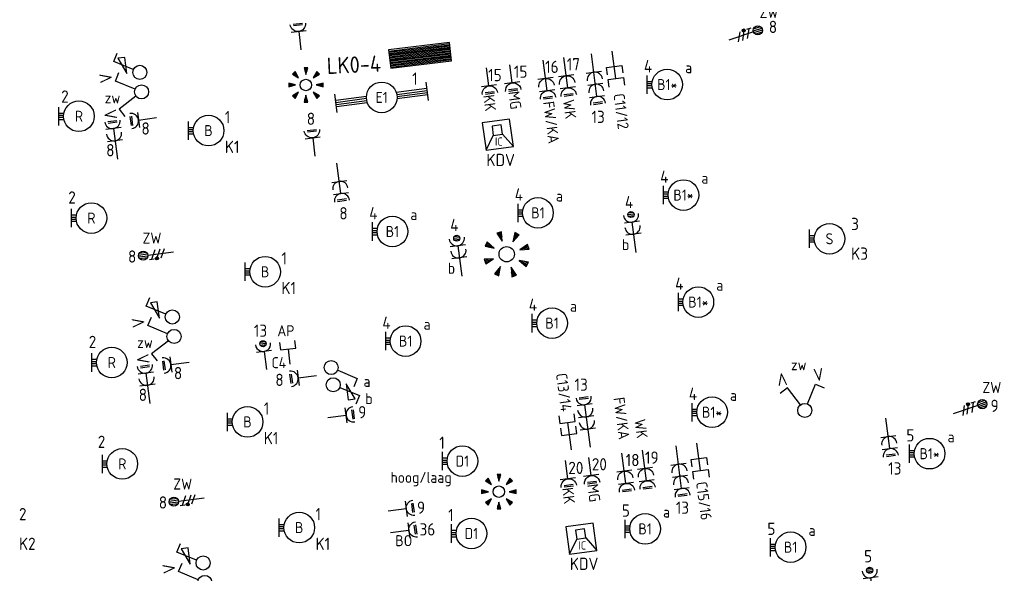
# Model space of a CAD drawing. Header units: millimetres. Extents: x -31842 to 195000, y -27609 to 95000.
# Tile 19 of 21: x 79619 to 95680, y 32996 to 42027. Entities that reach past the tile are written whole.
import ezdxf
from ezdxf.enums import TextEntityAlignment as Align

# ---------------------------------------------------------------- set-up
doc = ezdxf.new("R2010")
doc.units = ezdxf.units.MM
doc.header["$LTSCALE"] = 100
doc.header["$PDMODE"] = 1
for name, color, linetype in [('EB62203-_ATTRIB', 2, 'Continuous'), ('EB62204-_ATTRIB', 2, 'Continuous'), ('EB63101-_ATTRIB', 2, 'Continuous'), ('EB63102-_ATTRIB', 2, 'Continuous'), ('EB63103-_ATTRIB', 2, 'Continuous'), ('EB63105-_ATTRIB', 2, 'Continuous'), ('EB63106-_ATTRIB', 2, 'Continuous'), ('EB6422--_ATTRIB', 2, 'Continuous'), ('EB6441--_ATTRIB', 2, 'Continuous'), ('EB6531--_ATTRIB', 2, 'Continuous'), ('EL62203-_KRACHT-WCD230', 3, 'Continuous'), ('EL62204-_KRACHT-ASP230', 3, 'Continuous'), ('EL63101-_LICHT-ARM', 3, 'Continuous'), ('EL63102-_LICHT-SCH', 3, 'Continuous'), ('EL63103-_LICHT-WCD230V', 3, 'Continuous'), ('EL63105-_LICHT-KAST', 3, 'Continuous'), ('EL63106-_LICHT-WCDPLAF', 3, 'Continuous'), ('EL6422--_INTERCOM', 3, 'Continuous'), ('EL6441--_DATACOM', 3, 'Continuous'), ('EL6531--_ZONWERING', 3, 'Continuous')]:
    doc.layers.add(name, color=color, linetype=linetype)
doc.styles.add('ISO', font='iso.shx', dxfattribs={"height": 220})
doc.styles.add('NORATT', font='iso.shx')
doc.styles.add('NORDIM', font='isocp.shx')

# ---------------------------------------------------------------- blocks, each defined once
blk = doc.blocks.new('ES3W1L')
for p, q in [((1.25, 0), (-1.25, 0)), ((-0.75, 1.25), (0.75, 1.25)), ((-0.75, 1), (0.75, 1)), ((0, 0), (0, -3))]:
    blk.add_line(p, q)
blk.add_arc((0, 1.25), 1.25, 180, 0)
at = {"style": 'NORATT'}
for tag, flags, p in [('VERMOGEN', 9, (-2.5, 3)), ('GROEP', 8, (0, 3)), ('SCHAK', 8, (2.5, 3)), ('GELIJK', 9, (5, 3)), ('TAL', 8, (2.5, 3)), ('KAST', 9, (7, 3))]:
    blk.add_attdef(tag, text='', height=1.8, rotation=90, dxfattribs=dict(at, flags=flags)).set_placement(p, align=Align.MIDDLE_CENTER)
at = {"style": 'NORATT', "flags": 8}
blk.add_attdef('DOEL', text='', height=1.8, rotation=90, dxfattribs=at).set_placement((-2.5, 3), align=Align.MIDDLE_LEFT)
at = {"style": 'NORATT', "flags": 9}
blk.add_attdef('M_CODE', text='', height=1.8, dxfattribs=at).set_placement((0, 0), align=Align.MIDDLE_CENTER)
blk = doc.blocks.new('ES3G10')
for p, q in [((-3.25, -1.5), (-3.25, 1.5)), ((-3.25, 0.52), (-2.44, 0.52)), ((-3.25, 0.17), (-2.49, 0.17)), ((-3.25, -0.17), (-2.49, -0.17)), ((-3.25, -0.52), (-2.44, -0.52))]:
    blk.add_line(p, q)
blk.add_circle((0, 0), 2.5)
at = {"style": 'NORATT', "flags": 9}
blk.add_attdef('GELIJK', text='', height=1.8, dxfattribs=at).set_placement((3.5, 5), align=Align.MIDDLE_CENTER)
at = {"color": 6, "style": 'NORATT'}
for tag, flags, p in [('SCHAK', 8, (3.5, 2.75)), ('A_CODE', 8, (0, 0)), ('GROEP', 8, (-3.5, -2.75)), ('KAST', 9, (3.5, -2.75))]:
    blk.add_attdef(tag, text='', height=1.8, dxfattribs=dict(at, flags=flags)).set_placement(p, align=Align.MIDDLE)
blk = doc.blocks.new('EJ3T30')
at = {"color": 0}
for p, q in [((-7.5, -1.5), (-7.5, 1.5)), ((-7.5, 0.52), (-2.44, 0.52)), ((-7.5, 0.17), (-2.49, 0.17)), ((2.44, 0.52), (7.5, 0.52)), ((2.49, 0.17), (7.5, 0.17)), ((7.5, -1.5), (7.5, 1.5)), ((-7.5, -0.18), (-2.49, -0.18)), ((-7.5, -0.53), (-2.44, -0.53)), ((2.44, -0.53), (7.5, -0.53)), ((2.49, -0.18), (7.5, -0.18))]:
    blk.add_line(p, q, dxfattribs=at)
blk.add_circle((0, 0), 2.5, dxfattribs=at)
at = {"style": 'NORATT', "flags": 9}
blk.add_attdef('GELIJK', text='', height=1.8, dxfattribs=at).set_placement((3.5, 5), align=Align.MIDDLE_CENTER)
at = {"color": 0, "style": 'NORATT'}
for tag, flags, p in [('SCHAK', 8, (3.5, 2.75)), ('A_CODE', 8, (0, 0)), ('GROEP', 8, (-3.5, -2.75)), ('KAST', 9, (3.5, -2.75))]:
    blk.add_attdef(tag, text='', height=1.8, dxfattribs=dict(at, flags=flags)).set_placement(p, align=Align.MIDDLE)
blk = doc.blocks.new('ES652141')
for p, q in [((-0.2, 3.75), (-0.2, 3)), ((0, 3.75), (0, 2.25)), ((0.2, 3.75), (0.2, 3)), ((-2.79, 2.51), (-2.26, 1.98)), ((-2.65, 2.65), (-1.59, 1.59)), ((-2.51, 2.79), (-1.98, 2.26)), ((2.65, 2.65), (1.59, 1.59)), ((2.51, 2.79), (1.98, 2.26)), ((2.79, 2.51), (2.26, 1.98)), ((-3.75, 0.2), (-3, 0.2)), ((-3.75, 0), (-2.25, 0)), ((3.75, 0), (2.25, 0)), ((3.75, 0.2), (3, 0.2)), ((-3.75, -0.2), (-3, -0.2)), ((-2.65, -2.65), (-1.59, -1.59)), ((2.65, -2.65), (1.59, -1.59)), ((3.75, -0.2), (3, -0.2)), ((-2.79, -2.51), (-2.26, -1.98)), ((-2.51, -2.79), (-1.98, -2.26)), ((-0.2, -3.75), (-0.2, -3)), ((0, -3.75), (0, -2.25)), ((0.2, -3.75), (0.2, -3)), ((2.51, -2.79), (1.98, -2.26)), ((2.79, -2.51), (2.26, -1.98))]:
    blk.add_line(p, q)
for points in [[(0, 2.25), (0.4, 3.75), (-0.4, 3.75)], [(-1.59, 1.59), (-2.37, 2.93), (-2.93, 2.37)], [(1.59, 1.59), (2.93, 2.37), (2.37, 2.93)], [(-2.25, 0), (-3.75, 0.4), (-3.75, -0.4)], [(2.25, 0), (3.75, -0.4), (3.75, 0.4)], [(-1.59, -1.59), (-2.93, -2.37), (-2.37, -2.93)], [(1.59, -1.59), (2.37, -2.93), (2.93, -2.37)], [(0, -2.25), (-0.4, -3.75), (0.4, -3.75)]]:
    blk.add_lwpolyline(points, close=True)
blk.add_circle((0, 0), 1.25)
at = {"style": 'NORATT'}
blk.add_attdef('NUMMER', text='', height=1.8, dxfattribs=at).set_placement((0, 5), align=Align.MIDDLE)
for tag, flags, p in [('PANEEL', 9, (0, 3)), ('CODE', 9, (1, 3.5)), ('GRP', 8, (0, -5)), ('RUIMTE', 9, (0, -7.5))]:
    blk.add_attdef(tag, text='', height=1.8, dxfattribs=dict(at, flags=flags)).set_placement(p, align=Align.MIDDLE_LEFT)
at = {"style": 'NORATT', "flags": 8}
blk.add_attdef('M_CODE', text='', height=1.8, dxfattribs=at).set_placement((0, 0), align=Align.MIDDLE_CENTER)
blk = doc.blocks.new('ES111261')
at = {"color": 0}
for p, q in [((-5, 1.75), (5, 1.75)), ((-5, 1.5), (5, 1.5)), ((-5, 1.25), (5, 1.25)), ((-5, 1), (5, 1)), ((-5, 0.75), (5, 0.75)), ((-5, 0.5), (5, 0.5)), ((-5, 0.25), (5, 0.25)), ((-5, 0), (5, 0)), ((-5, -0.25), (5, -0.25)), ((-5, -0.5), (5, -0.5)), ((-5, -0.75), (5, -0.75)), ((-5, -1), (5, -1)), ((-5, -1.25), (5, -1.25)), ((-5, -1.5), (5, -1.5)), ((-5, -1.75), (5, -1.75)), ((-5, -2), (5, -2))]:
    blk.add_line(p, q, dxfattribs=at)
blk.add_lwpolyline([(-5, -2), (5, -2), (5, 2), (-5, 2)], close=True, dxfattribs=at)
at = {"style": 'NORATT'}
for tag, height, flags, p in [('GROEPI', 1.8, 9, (0, 9.5)), ('GROEP', 1.8, 8, (0, 7.5)), ('CODE', 3.5, 8, (0, 4.5)), ('M_CODE', 1.8, 9, (0, 0)), ('KAST', 1.8, 9, (0, -3.5)), ('VERMOGEN', 1.8, 9, (0, -5.5)), ('DOEL', 1.8, 9, (0, -7.5)), ('VERMOGENI', 1.8, 9, (0, -9.5)), ('DOELI', 1.8, 9, (0, -11.5))]:
    blk.add_attdef(tag, text='', height=height, dxfattribs=dict(at, flags=flags)).set_placement(p, align=Align.MIDDLE_CENTER)
at = {"style": 'NORATT', "flags": 9}
for tag in ['GELIJKI', 'TAL']:
    blk.add_attdef(tag, text='', height=1.8, rotation=90, dxfattribs=at).set_placement((5, 3.75), align=Align.MIDDLE_CENTER)
at = {"color": 0, "style": 'NORATT', "flags": 9}
blk.add_attdef('RUIMTE', text='', height=1.8, dxfattribs=at).set_placement((0, -9.5), align=Align.MIDDLE)
blk = doc.blocks.new('ES3W2L')
for p, q in [((-0.75, 3.25), (0.75, 3.25)), ((1.25, 2), (-1.25, 2)), ((-0.75, 3), (0.75, 3)), ((0, 2), (0, -3)), ((1.25, 0), (-1.25, 0))]:
    blk.add_line(p, q)
for centre in [(0, 3.25), (0, 1.25)]:
    blk.add_arc(centre, 1.25, 180, 0)
at = {"style": 'NORATT'}
for tag, flags, p in [('VERMOGEN', 9, (-2.5, 5)), ('GROEP', 8, (0, 5)), ('SCHAK', 8, (2.5, 5)), ('GELIJKI', 9, (5, 5)), ('GELIJK', 9, (5, 5)), ('TAL', 8, (2.5, 5)), ('KAST', 9, (7, 5))]:
    blk.add_attdef(tag, text='', height=1.8, rotation=90, dxfattribs=dict(at, flags=flags)).set_placement(p, align=Align.MIDDLE_CENTER)
for tag, height, flags, p in [('GROEPI', 1.8, 9, (0, 9.5)), ('CODE', 3.5, 8, (0, 4.5)), ('M_CODE', 1.8, 9, (0, 0)), ('VERMOGENI', 1.8, 9, (0, -9.5)), ('DOELI', 1.8, 9, (0, -11.5))]:
    blk.add_attdef(tag, text='', height=height, dxfattribs=dict(at, flags=flags)).set_placement(p, align=Align.MIDDLE_CENTER)
at = {"style": 'NORATT', "flags": 8}
blk.add_attdef('DOEL', text='', height=1.8, rotation=90, dxfattribs=at).set_placement((-2.5, 5), align=Align.MIDDLE_LEFT)
blk = doc.blocks.new('ES3S1-R')
at = {"color": 2}
blk.add_lwpolyline([(0.1, 2.12), (2.75, 2.12), (2.75, 3.25)], close=True, dxfattribs=at)
blk.add_lwpolyline([(0.58, 1), (2.31, 4), (3.61, 3.25)])
blk.add_circle((0, 0), 1.15)
at = {"style": 'NORATT'}
for tag, flags, p in [('SCHAK', 8, (3, 5.5)), ('KAST', 9, (-3, 0.5)), ('M_CODE', 9, (0, 0)), ('DOEL', 9, (-3, -2)), ('GROEP', 9, (-3, -4.5))]:
    blk.add_attdef(tag, text='', height=1.8, dxfattribs=dict(at, flags=flags)).set_placement(p, align=Align.MIDDLE_CENTER)
blk = doc.blocks.new('ES3W2P')
at = {"color": 0}
for p, q in [((0.5, 3.25), (-0.5, 3.25)), ((0.43, 3.5), (-0.43, 3.5)), ((1.25, 2), (-1.25, 2)), ((0.43, 3), (-0.43, 3)), ((0, 2), (0, -3)), ((1.25, 0), (-1.25, 0))]:
    blk.add_line(p, q, dxfattribs=at)
blk.add_circle((0, 3.25), 0.5, dxfattribs=at)
for centre in [(0, 3.25), (0, 1.25)]:
    blk.add_arc(centre, 1.25, 180, 0, dxfattribs=at)
at = {"color": 0, "style": 'NORATT'}
for tag, flags, p in [('VERMOGEN', 9, (-2.5, 4.5)), ('GROEP', 8, (0, 5.5)), ('KAST', 9, (2.5, 4.5)), ('SCHAK', 8, (-1.5, -1.5)), ('TAL', 8, (1.59, -1.64))]:
    blk.add_attdef(tag, text='', height=1.8, rotation=90, dxfattribs=dict(at, flags=flags)).set_placement(p, align=Align.MIDDLE)
at = {"style": 'NORATT', "width": 0.7, "flags": 8}
blk.add_attdef('DOEL', text='', height=1.8, rotation=90, dxfattribs=at).set_placement((-2.5, 5.5), align=Align.MIDDLE_LEFT)
at = {"style": 'NORATT', "flags": 9}
blk.add_attdef('GELIJK', text='', height=1.8, rotation=90, dxfattribs=at).set_placement((5, 5.5), align=Align.MIDDLE_CENTER)
blk.add_attdef('M_CODE', text='', height=1.8, dxfattribs=at).set_placement((0, 0), align=Align.MIDDLE_CENTER)
blk = doc.blocks.new('ES3S1')
blk.add_lwpolyline([(0.58, 1), (2.31, 4), (3.61, 3.25)])
blk.add_circle((0, 0), 1.15)
at = {"style": 'NORATT'}
for tag, flags, p in [('SCHAK', 8, (3, 5.5)), ('KAST', 9, (-3, 0.5)), ('M_CODE', 9, (0, 0)), ('DOEL', 9, (-3, -2)), ('GROEP', 9, (-3, -4.5))]:
    blk.add_attdef(tag, text='', height=1.8, dxfattribs=dict(at, flags=flags)).set_placement(p, align=Align.MIDDLE_CENTER)
blk = doc.blocks.new('ES111352')
at = {"color": 0}
blk.add_line((0, 1.5), (0, -3), dxfattribs=at)
for points in [[(-1.25, 2.75), (-1.25, 1.5), (1.25, 1.5), (1.25, 2.75)], [(-1.25, 0.75), (-1.25, -0.5), (1.25, -0.5), (1.25, 0.75)]]:
    blk.add_lwpolyline(points, dxfattribs=at)
at = {"color": 0, "style": 'NORATT', "flags": 8}
blk.add_attdef('NUMMER1', text='', height=1.8, rotation=90, dxfattribs=at).set_placement((-1.5, 4.5), align=Align.MIDDLE_LEFT)
at = {"style": 'NORATT', "flags": 8}
blk.add_attdef('NUMMER', text='', height=1.8, rotation=90, dxfattribs=at).set_placement((1.5, 4.5), align=Align.MIDDLE_LEFT)
at = {"style": 'NORATT'}
for tag, flags, p in [('PANEEL', 9, (0, 3)), ('CODE', 9, (1, 3.5)), ('GRP', 8, (0, -5)), ('RUIMTE', 9, (0, -7.5))]:
    blk.add_attdef(tag, text='', height=1.8, dxfattribs=dict(at, flags=flags)).set_placement(p, align=Align.MIDDLE_LEFT)
at = {"style": 'NORATT', "flags": 8}
blk.add_attdef('M_CODE', text='', height=1.8, dxfattribs=at).set_placement((0, 0), align=Align.MIDDLE_CENTER)
blk = doc.blocks.new('ES3W3L')
at = {"color": 2}
for p, q in [((-0.75, 5.25), (0.75, 5.25)), ((-0.75, 5), (0.75, 5))]:
    blk.add_line(p, q, dxfattribs=at)
at = {"color": 0}
for p, q in [((1.25, 4), (-1.25, 4)), ((0, 4), (0, -3)), ((1.25, 2), (-1.25, 2)), ((1.25, 0), (-1.25, 0))]:
    blk.add_line(p, q, dxfattribs=at)
for centre in [(0, 5.25), (0, 3.25), (0, 1.25)]:
    blk.add_arc(centre, 1.25, 180, 0, dxfattribs=at)
at = {"style": 'NORATT'}
for tag, flags, p in [('VERMOGEN', 9, (-2.5, 7)), ('GROEP', 8, (0, 7)), ('SCHAK', 8, (2.5, 7)), ('GELIJK', 9, (5, 7)), ('KAST', 9, (7, 7)), ('TAL', 8, (2.5, 7))]:
    blk.add_attdef(tag, text='', height=1.8, rotation=90, dxfattribs=dict(at, flags=flags)).set_placement(p, align=Align.MIDDLE_CENTER)
at = {"style": 'NORATT', "flags": 8}
blk.add_attdef('DOEL', text='', height=1.8, rotation=90, dxfattribs=at).set_placement((-2.5, 7), align=Align.MIDDLE_LEFT)
at = {"style": 'NORATT', "flags": 9}
blk.add_attdef('M_CODE', text='', height=1.8, dxfattribs=at).set_placement((0, 0), align=Align.MIDDLE_CENTER)
blk = doc.blocks.new('ES3X5')
at = {"color": 0}
for p, q in [((-0.45, 1.4), (-0.45, 2.6)), ((-0.15, 1.27), (-0.15, 2.73)), ((0.15, 1.27), (0.15, 2.73)), ((0.45, 1.4), (0.45, 2.6)), ((0, 1.25), (0, -3))]:
    blk.add_line(p, q, dxfattribs=at)
at = {"color": 1}
for p, q in [((-0.88, -0.38), (-0.88, 0.01)), ((-0.78, -0.42), (-0.78, 0.06)), ((-0.73, 1.04), (-0.73, 0.3)), ((-0.73, 0.67), (0.73, -0.07)), ((-0.69, -0.42), (-0.69, 0.06)), ((-0.59, -0.38), (-0.59, 0.01)), ((-0.73, -0.18), (0.73, -0.92)), ((-0.73, -0.88), (0.73, -1.62))]:
    blk.add_line(p, q, dxfattribs=at)
at = {"color": 0}
blk.add_circle((0, 2), 0.75, dxfattribs=at)
at = {"color": 1}
blk.add_circle((-0.73, -0.18), 0.245, dxfattribs=at)
at = {"style": 'NORATT'}
for tag, flags, p in [('VERMOGEN', 9, (-2.5, 4.5)), ('GROEP', 8, (0, 4.5)), ('SCHAK', 8, (2.5, 4.5)), ('KAST', 9, (7, 4.5)), ('DOEL', 8, (-2.5, 1))]:
    blk.add_attdef(tag, text='', height=1.8, rotation=90, dxfattribs=dict(at, flags=flags)).set_placement(p, align=Align.MIDDLE_LEFT)
for tag, flags, p in [('GELIJK', 9, (5, 4.5)), ('TAL', 8, (2.5, 4.5))]:
    blk.add_attdef(tag, text='', height=1.8, rotation=90, dxfattribs=dict(at, flags=flags)).set_placement(p, align=Align.MIDDLE_CENTER)
at = {"style": 'NORATT', "flags": 9}
blk.add_attdef('M_CODE', text='', height=1.8, dxfattribs=at).set_placement((0, 0), align=Align.MIDDLE_CENTER)
blk = doc.blocks.new('ES3SZ')
at = {"color": 0}
for points in [[(-0.58, 1), (-2.31, 4), (-3.61, 3.25)], [(0.58, 1), (2.31, 4), (3.61, 3.25)]]:
    blk.add_lwpolyline(points, dxfattribs=at)
blk.add_circle((0, 0), 1.15, dxfattribs=at)
blk.add_point((0, 0), dxfattribs=at)
blk.add_point((0, 0), dxfattribs=at)
at = {"color": 2, "style": 'ISO'}
blk.add_text('V', height=2, rotation=180, dxfattribs=at).set_placement((-3, 5.5), align=Align.MIDDLE_CENTER)
blk.add_text('V', height=2, dxfattribs=at).set_placement((3, 5.5), align=Align.MIDDLE_CENTER)
at = {"style": 'NORATT'}
for tag, flags, p in [('SCHAK', 8, (3, 5.5)), ('KAST', 9, (-3, 0.5)), ('M_CODE', 8, (0, 0)), ('DOEL', 9, (-3, -2)), ('GROEP', 9, (-3, -4.5))]:
    blk.add_attdef(tag, text='', height=1.8, dxfattribs=dict(at, flags=flags)).set_placement(p, align=Align.MIDDLE_CENTER)
for tag, flags, p in [('PANEEL', 9, (0, 3)), ('CODE', 9, (1, 3.5)), ('GRP', 8, (0, -5)), ('RUIMTE', 9, (0, -7.5))]:
    blk.add_attdef(tag, text='', height=1.8, dxfattribs=dict(at, flags=flags)).set_placement(p, align=Align.MIDDLE_LEFT)
blk = doc.blocks.new('ES3W1P')
at = {"color": 0}
for p, q in [((1.25, 0), (-1.25, 0)), ((0.5, 1.25), (-0.5, 1.25)), ((0.43, 1.5), (-0.43, 1.5)), ((0.43, 1), (-0.43, 1)), ((0, 0), (0, -3))]:
    blk.add_line(p, q, dxfattribs=at)
blk.add_circle((0, 1.25), 0.5, dxfattribs=at)
blk.add_arc((0, 1.25), 1.25, 180, 0, dxfattribs=at)
at = {"style": 'NORATT'}
for tag, flags, p in [('VERMOGEN', 9, (-2.5, 3.5)), ('GROEP', 8, (0, 3.5)), ('SCHAK', 8, (2.5, 3.5)), ('GELIJK', 9, (5, 3.5)), ('KAST', 9, (7, 3.5)), ('TAL', 8, (2.5, 3.5))]:
    blk.add_attdef(tag, text='', height=1.8, rotation=90, dxfattribs=dict(at, flags=flags)).set_placement(p, align=Align.MIDDLE_CENTER)
at = {"style": 'NORATT', "flags": 8}
blk.add_attdef('DOEL', text='', height=1.8, rotation=90, dxfattribs=at).set_placement((-2.5, 3.5), align=Align.MIDDLE_LEFT)
at = {"style": 'NORATT', "flags": 9}
blk.add_attdef('M_CODE', text='', height=1.8, dxfattribs=at).set_placement((0, 0), align=Align.MIDDLE_CENTER)
blk = doc.blocks.new('ES111351')
blk.add_line((0, -0.5), (0, -3))
blk.add_lwpolyline([(-1.25, 0.75), (-1.25, -0.5), (1.25, -0.5), (1.25, 0.75)])
at = {"style": 'NORATT', "flags": 8}
blk.add_attdef('NUMMER', text='', height=1.8, rotation=90, dxfattribs=at).set_placement((0, 2.5), align=Align.MIDDLE_LEFT)
at = {"style": 'NORATT'}
for tag, flags, p in [('PANEEL', 9, (0, 3)), ('CODE', 9, (1, 3.5)), ('GRP', 8, (0, -5)), ('RUIMTE', 9, (0, -7.5))]:
    blk.add_attdef(tag, text='', height=1.8, dxfattribs=dict(at, flags=flags)).set_placement(p, align=Align.MIDDLE_LEFT)
at = {"style": 'NORATT', "flags": 8}
blk.add_attdef('M_CODE', text='', height=1.8, dxfattribs=at).set_placement((0, 0), align=Align.MIDDLE_CENTER)
blk = doc.blocks.new('ES111605')
at = {"color": 0}
for p, q in [((0, 1), (3, 3)), ((0, -1), (0, 1)), ((-2, -1), (-2, -1)), ((3, -3), (0, -1))]:
    blk.add_line(p, q, dxfattribs=at)
for points in [[(3, 3), (-3, 3), (-3, -3), (3, -3)], [(-2, 1), (-2, -1), (0, -1), (0, 1)]]:
    blk.add_lwpolyline(points, close=True, dxfattribs=at)
at = {"color": 0, "style": 'NORATT', "flags": 8}
for tag, p in [('NUMMER', (5, 0)), ('CODE', (1.5, 0))]:
    blk.add_attdef(tag, text='', height=1.8, rotation=270, dxfattribs=at).set_placement(p, align=Align.MIDDLE)
at = {"style": 'NORATT'}
for tag, flags, p in [('PANEEL', 9, (0, 3)), ('GRP', 8, (0, -5)), ('RUIMTE', 9, (0, -7.5))]:
    blk.add_attdef(tag, text='', height=1.8, dxfattribs=dict(at, flags=flags)).set_placement(p, align=Align.MIDDLE_LEFT)
at = {"style": 'NORATT', "flags": 8}
blk.add_attdef('M_CODE', text='', height=1.8, dxfattribs=at).set_placement((0, 0), align=Align.MIDDLE_CENTER)

msp = doc.modelspace()

# ---------------------------------------------------------------- block references
at = {"layer": 'EL62203-_KRACHT-WCD230'}
ref = msp.add_blockref('ES3W2L', (88196, 41067, -13800), dxfattribs=dict(at, xscale=-100.0000000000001, yscale=100.0000000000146, zscale=100, rotation=187.4999999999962))
ref.add_attrib('DOEL', 'FW/KA', dxfattribs={"layer": 'EB62203-_ATTRIB', "color": 1, "height": 180, "rotation": 277.5, "style": 'NORATT', "flags": 8}).set_placement((88334, 40009, -13800), align=Align.MIDDLE_RIGHT)
ref = msp.add_blockref('ES3W2L', (88533, 41112), dxfattribs=dict(at, xscale=-100.0000000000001, yscale=100.0000000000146, zscale=100, rotation=187.4999999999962))
ref.add_attrib('DOEL', 'WK', dxfattribs={"layer": 'EB62203-_ATTRIB', "color": 1, "height": 180, "rotation": 277.5, "style": 'NORATT', "flags": 8}).set_placement((88611, 40411), align=Align.MIDDLE_RIGHT)
ref = msp.add_blockref('ES3W2L', (89483, 34661, -13800), dxfattribs=dict(at, xscale=-100.0000000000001, yscale=100.0000000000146, zscale=100, rotation=187.4999999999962))
ref.add_attrib('DOEL', 'FW/KA', dxfattribs={"layer": 'EB62203-_ATTRIB', "color": 1, "height": 180, "rotation": 277.5, "style": 'NORATT', "flags": 8}).set_placement((89482, 35182, -13800), align=Align.MIDDLE_RIGHT)
ref = msp.add_blockref('ES3W2L', (89820, 34705), dxfattribs=dict(at, xscale=-100.0000000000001, yscale=100.0000000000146, zscale=100, rotation=187.4999999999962))
ref.add_attrib('DOEL', 'WK', dxfattribs={"layer": 'EB62203-_ATTRIB', "color": 1, "height": 180, "rotation": 277.5, "style": 'NORATT', "flags": 8}).set_placement((89775, 35200), align=Align.MIDDLE_RIGHT)
at = {"layer": 'EL62204-_KRACHT-ASP230'}
ref = msp.add_blockref('ES3X5', (91471, 41789, -16800), dxfattribs=dict(at, xscale=100.0000000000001, yscale=100.0000000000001, zscale=100.0000000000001, rotation=288.7499999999))
ref.add_attrib('DOEL', 'ZW', dxfattribs={"layer": 'EB62204-_ATTRIB', "color": 1, "height": 180, "style": 'NORATT', "flags": 8}).set_placement((91688, 42144, -16800), align=Align.MIDDLE_LEFT)
ref = msp.add_blockref('ES3X5', (81831, 38203, -16800), dxfattribs=dict(at, xscale=99.9999999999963, yscale=99.9999999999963, zscale=99.9999999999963, rotation=97.47802680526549))
ref.add_attrib('DOEL', 'ZW', dxfattribs={"layer": 'EB62204-_ATTRIB', "color": 1, "height": 180, "style": 'NORATT', "flags": 8}).set_placement((81623, 38465, -16800), align=Align.MIDDLE_LEFT)
ref = msp.add_blockref('ES3X5', (95131, 35692, -16800), dxfattribs=dict(at, xscale=100, yscale=100, zscale=100, rotation=288.7499999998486))
ref.add_attrib('DOEL', 'ZW', dxfattribs={"layer": 'EB62204-_ATTRIB', "color": 1, "height": 180, "style": 'NORATT', "flags": 8}).set_placement((95323, 36028, -16800), align=Align.MIDDLE_LEFT)
ref = msp.add_blockref('ES3X5', (82332, 34190, -16800), dxfattribs=dict(at, xscale=99.99999999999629, yscale=99.99999999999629, zscale=99.99999999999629, rotation=97.47802680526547))
ref.add_attrib('DOEL', 'ZW', dxfattribs={"layer": 'EB62204-_ATTRIB', "color": 1, "height": 180, "style": 'NORATT', "flags": 8}).set_placement((82125, 34453, -16800), align=Align.MIDDLE_LEFT)
at = {"layer": 'EL63101-_LICHT-ARM'}
ref = msp.add_blockref('ES3G10', (90181, 40969, -14200), dxfattribs=dict(at, xscale=100, yscale=100, zscale=100))
ref.add_attrib('A_CODE', 'B1*', dxfattribs={"layer": 'EB63101-_ATTRIB', "color": 1, "height": 180, "style": 'NORATT', "flags": 8}).set_placement((90181, 40969, -14200), align=Align.MIDDLE)
ref.add_attrib('SCHAK', 'a', dxfattribs={"layer": 'EB63101-_ATTRIB', "color": 1, "height": 180, "style": 'NORATT', "flags": 8}).set_placement((90531, 41244, -14200), align=Align.MIDDLE)
at = {"layer": 'EL63101-_LICHT-ARM', "xscale": 75, "yscale": 75, "zscale": 75}
for p in [(84288, 40962, -16800), (87436, 34328, -33600)]:
    msp.add_blockref('ES652141', p, dxfattribs=at)
at = {"layer": 'EL63101-_LICHT-ARM'}
ref = msp.add_blockref('EJ3T30', (85524, 40760, -14400), dxfattribs=dict(at, xscale=100, yscale=100, zscale=100, rotation=7.499999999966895))
ref.add_attrib('A_CODE', 'E1', dxfattribs={"layer": 'EB63101-_ATTRIB', "color": 1, "height": 180, "style": 'NORATT', "flags": 8}).set_placement((85524, 40760, -14400), align=Align.MIDDLE)
ref = msp.add_blockref('ES3G10', (80585, 40452, -14000), dxfattribs=dict(at, xscale=100, yscale=100, zscale=100))
ref.add_attrib('A_CODE', 'R', dxfattribs={"layer": 'EB63101-_ATTRIB', "color": 1, "height": 180, "style": 'NORATT', "flags": 8}).set_placement((80585, 40452, -14000), align=Align.MIDDLE)
ref = msp.add_blockref('ES3G10', (82700, 40218, -14400), dxfattribs=dict(at, xscale=100, yscale=100, zscale=100))
ref.add_attrib('A_CODE', 'B', dxfattribs={"layer": 'EB63101-_ATTRIB', "color": 1, "height": 180, "style": 'NORATT', "flags": 8}).set_placement((82700, 40218, -14400), align=Align.MIDDLE)
ref = msp.add_blockref('ES3G10', (90446, 39167, -14200), dxfattribs=dict(at, xscale=100, yscale=100, zscale=100))
ref.add_attrib('A_CODE', 'B1*', dxfattribs={"layer": 'EB63101-_ATTRIB', "color": 1, "height": 180, "style": 'NORATT', "flags": 8}).set_placement((90446, 39167, -14200), align=Align.MIDDLE)
ref.add_attrib('SCHAK', 'a', dxfattribs={"layer": 'EB63101-_ATTRIB', "color": 1, "height": 180, "style": 'NORATT', "flags": 8}).set_placement((90796, 39442, -14200), align=Align.MIDDLE)
ref = msp.add_blockref('ES3G10', (88073, 38876, -14200), dxfattribs=dict(at, xscale=100, yscale=100, zscale=100))
ref.add_attrib('A_CODE', 'B1', dxfattribs={"layer": 'EB63101-_ATTRIB', "color": 1, "height": 180, "style": 'NORATT', "flags": 8}).set_placement((88073, 38876, -14200), align=Align.MIDDLE)
ref.add_attrib('SCHAK', 'a', dxfattribs={"layer": 'EB63101-_ATTRIB', "color": 1, "height": 180, "style": 'NORATT', "flags": 8}).set_placement((88423, 39151, -14200), align=Align.MIDDLE)
ref = msp.add_blockref('ES3G10', (80789, 38791, -14000), dxfattribs=dict(at, xscale=100, yscale=100, zscale=100))
ref.add_attrib('A_CODE', 'R', dxfattribs={"layer": 'EB63101-_ATTRIB', "color": 1, "height": 180, "style": 'NORATT', "flags": 8}).set_placement((80789, 38791, -14000), align=Align.MIDDLE)
ref = msp.add_blockref('ES3G10', (85699, 38572, -14200), dxfattribs=dict(at, xscale=100, yscale=100, zscale=100))
ref.add_attrib('A_CODE', 'B1', dxfattribs={"layer": 'EB63101-_ATTRIB', "color": 1, "height": 180, "style": 'NORATT', "flags": 8}).set_placement((85699, 38572, -14200), align=Align.MIDDLE)
ref.add_attrib('SCHAK', 'a', dxfattribs={"layer": 'EB63101-_ATTRIB', "color": 1, "height": 180, "style": 'NORATT', "flags": 8}).set_placement((86049, 38847, -14200), align=Align.MIDDLE)
at = {"layer": 'EL63101-_LICHT-ARM', "xscale": 100.0000000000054, "yscale": 100.0000000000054, "zscale": 100.0000000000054, "rotation": 288.7499999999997}
msp.add_blockref('ES652141', (87563, 38201, -14200), dxfattribs=at)
at = {"layer": 'EL63101-_LICHT-ARM'}
ref = msp.add_blockref('ES3G10', (92829, 38453, -14200), dxfattribs=dict(at, xscale=100, yscale=100, zscale=100))
ref.add_attrib('A_CODE', 'S', dxfattribs={"layer": 'EB63101-_ATTRIB', "color": 1, "height": 180, "style": 'NORATT', "flags": 8}).set_placement((92829, 38453, -14200), align=Align.MIDDLE)
ref = msp.add_blockref('ES3G10', (83623, 37915, -14400), dxfattribs=dict(at, xscale=100, yscale=100, zscale=100))
ref.add_attrib('A_CODE', 'B', dxfattribs={"layer": 'EB63101-_ATTRIB', "color": 1, "height": 180, "style": 'NORATT', "flags": 8}).set_placement((83623, 37915, -14400), align=Align.MIDDLE)
ref = msp.add_blockref('ES3G10', (90689, 37421, -14200), dxfattribs=dict(at, xscale=100, yscale=100, zscale=100))
ref.add_attrib('A_CODE', 'B1*', dxfattribs={"layer": 'EB63101-_ATTRIB', "color": 1, "height": 180, "style": 'NORATT', "flags": 8}).set_placement((90689, 37421, -14200), align=Align.MIDDLE)
ref.add_attrib('SCHAK', 'a', dxfattribs={"layer": 'EB63101-_ATTRIB', "color": 1, "height": 180, "style": 'NORATT', "flags": 8}).set_placement((91039, 37696, -14200), align=Align.MIDDLE)
ref = msp.add_blockref('ES3G10', (88303, 37077, -14200), dxfattribs=dict(at, xscale=100, yscale=100, zscale=100))
ref.add_attrib('A_CODE', 'B1', dxfattribs={"layer": 'EB63101-_ATTRIB', "color": 1, "height": 180, "style": 'NORATT', "flags": 8}).set_placement((88303, 37077, -14200), align=Align.MIDDLE)
ref.add_attrib('SCHAK', 'a', dxfattribs={"layer": 'EB63101-_ATTRIB', "color": 1, "height": 180, "style": 'NORATT', "flags": 8}).set_placement((88653, 37352, -14200), align=Align.MIDDLE)
ref = msp.add_blockref('ES3G10', (85914, 36784, -14200), dxfattribs=dict(at, xscale=100, yscale=100, zscale=100))
ref.add_attrib('A_CODE', 'B1', dxfattribs={"layer": 'EB63101-_ATTRIB', "color": 1, "height": 180, "style": 'NORATT', "flags": 8}).set_placement((85914, 36784, -14200), align=Align.MIDDLE)
ref.add_attrib('SCHAK', 'a', dxfattribs={"layer": 'EB63101-_ATTRIB', "color": 1, "height": 180, "style": 'NORATT', "flags": 8}).set_placement((86264, 37059, -14200), align=Align.MIDDLE)
ref = msp.add_blockref('ES3G10', (81122, 36435, -14000), dxfattribs=dict(at, xscale=100, yscale=100, zscale=100))
ref.add_attrib('A_CODE', 'R', dxfattribs={"layer": 'EB63101-_ATTRIB', "color": 1, "height": 180, "style": 'NORATT', "flags": 8}).set_placement((81122, 36435, -14000), align=Align.MIDDLE)
ref = msp.add_blockref('ES3G10', (90913, 35624, -14200), dxfattribs=dict(at, xscale=100, yscale=100, zscale=100))
ref.add_attrib('A_CODE', 'B1*', dxfattribs={"layer": 'EB63101-_ATTRIB', "color": 1, "height": 180, "style": 'NORATT', "flags": 8}).set_placement((90913, 35624, -14200), align=Align.MIDDLE)
ref.add_attrib('SCHAK', 'a', dxfattribs={"layer": 'EB63101-_ATTRIB', "color": 1, "height": 180, "style": 'NORATT', "flags": 8}).set_placement((91263, 35899, -14200), align=Align.MIDDLE)
ref = msp.add_blockref('ES3G10', (83336, 35466, -14400), dxfattribs=dict(at, xscale=100, yscale=100, zscale=100))
ref.add_attrib('A_CODE', 'B', dxfattribs={"layer": 'EB63101-_ATTRIB', "color": 1, "height": 180, "style": 'NORATT', "flags": 8}).set_placement((83336, 35466, -14400), align=Align.MIDDLE)
ref = msp.add_blockref('ES3G10', (94461, 34948, -14200), dxfattribs=dict(at, xscale=100, yscale=100, zscale=100))
ref.add_attrib('A_CODE', 'B1*', dxfattribs={"layer": 'EB63101-_ATTRIB', "color": 1, "height": 180, "style": 'NORATT', "flags": 8}).set_placement((94461, 34948, -14200), align=Align.MIDDLE)
ref.add_attrib('SCHAK', 'a', dxfattribs={"layer": 'EB63101-_ATTRIB', "color": 1, "height": 180, "style": 'NORATT', "flags": 8}).set_placement((94811, 35223, -14200), align=Align.MIDDLE)
ref = msp.add_blockref('ES3G10', (81293, 34781, -30800), dxfattribs=dict(at, xscale=100, yscale=100, zscale=100))
ref.add_attrib('A_CODE', 'R', dxfattribs={"layer": 'EB63101-_ATTRIB', "color": 1, "height": 180, "style": 'NORATT', "flags": 8}).set_placement((81293, 34781, -30800), align=Align.MIDDLE)
ref = msp.add_blockref('ES3G10', (86841, 34827, -14200), dxfattribs=dict(at, xscale=100, yscale=100, zscale=100))
ref.add_attrib('A_CODE', 'D1', dxfattribs={"layer": 'EB63101-_ATTRIB', "color": 1, "height": 180, "style": 'NORATT', "flags": 8}).set_placement((86841, 34827, -14200), align=Align.MIDDLE)
ref = msp.add_blockref('ES3G10', (89821, 33721, -14200), dxfattribs=dict(at, xscale=100, yscale=100, zscale=100))
ref.add_attrib('A_CODE', 'B1', dxfattribs={"layer": 'EB63101-_ATTRIB', "color": 1, "height": 180, "style": 'NORATT', "flags": 8}).set_placement((89821, 33721, -14200), align=Align.MIDDLE)
ref.add_attrib('SCHAK', 'a', dxfattribs={"layer": 'EB63101-_ATTRIB', "color": 1, "height": 180, "style": 'NORATT', "flags": 8}).set_placement((90171, 33996, -14200), align=Align.MIDDLE)
ref = msp.add_blockref('ES3G10', (84179, 33742, -14400), dxfattribs=dict(at, xscale=100, yscale=100, zscale=100))
ref.add_attrib('A_CODE', 'B', dxfattribs={"layer": 'EB63101-_ATTRIB', "color": 1, "height": 180, "style": 'NORATT', "flags": 8}).set_placement((84179, 33742, -14400), align=Align.MIDDLE)
ref = msp.add_blockref('ES3G10', (86988, 33646, -14200), dxfattribs=dict(at, xscale=100, yscale=100, zscale=100))
ref.add_attrib('A_CODE', 'D1', dxfattribs={"layer": 'EB63101-_ATTRIB', "color": 1, "height": 180, "style": 'NORATT', "flags": 8}).set_placement((86988, 33646, -14200), align=Align.MIDDLE)
ref = msp.add_blockref('ES3G10', (92194, 33422, -14200), dxfattribs=dict(at, xscale=100, yscale=100, zscale=100))
ref.add_attrib('A_CODE', 'B1', dxfattribs={"layer": 'EB63101-_ATTRIB', "color": 1, "height": 180, "style": 'NORATT', "flags": 8}).set_placement((92194, 33422, -14200), align=Align.MIDDLE)
ref.add_attrib('SCHAK', 'a', dxfattribs={"layer": 'EB63101-_ATTRIB', "color": 1, "height": 180, "style": 'NORATT', "flags": 8}).set_placement((92544, 33697, -14200), align=Align.MIDDLE)
at = {"layer": 'EL63102-_LICHT-SCH', "xscale": 100, "yscale": 100, "zscale": 100, "rotation": 97.50000000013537}
for p in [(81579, 41168), (82109, 37178), (82611, 33165)]:
    msp.add_blockref('ES3S1-R', p, dxfattribs=at)
at = {"layer": 'EL63102-_LICHT-SCH'}
ref = msp.add_blockref('ES3S1', (84700, 36353), dxfattribs=dict(at, xscale=99.9999999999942, yscale=99.9999999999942, zscale=99.9999999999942, rotation=277.5000000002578))
ref.add_attrib('SCHAK', 'a', dxfattribs={"layer": 'EB63102-_ATTRIB', "color": 1, "height": 180, "style": 'NORATT', "flags": 8}).set_placement((85284, 36127), align=Align.MIDDLE_CENTER)
ref = msp.add_blockref('ES3S1-R', (84733, 36071, -16800), dxfattribs=dict(at, xscale=100, yscale=100, zscale=100, rotation=277.5000000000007))
ref.add_attrib('SCHAK', 'b', dxfattribs={"layer": 'EB63102-_ATTRIB', "color": 1, "height": 180, "style": 'NORATT', "flags": 8}).set_placement((85317, 35845, -16800), align=Align.MIDDLE_CENTER)
at = {"layer": 'EL63103-_LICHT-WCD230V'}
for name, p, xscale, yscale, zscale, rotation in [('ES3W1L', (84170, 41835), -99.99999999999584, 100, 100, 6.287071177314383), ('ES3W3L', (88984, 41171), 100, 100, 100, 187.4999999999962), ('ES3W1L', (81556, 40390, -15750), 100, 100, 100, 97.49999999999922), ('ES3W2L', (81174, 40052), 100.0000000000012, 100.0000000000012, 100.0000000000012, 7.49999999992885), ('ES3W1L', (84399, 40100), -99.99999999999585, 100, 100, 6.287071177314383), ('ES3W2L', (84834, 39390, -15750), 100, 100, 100, 187.4999999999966), ('ES3W1L', (82086, 36401, -15750), 99.99999999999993, 99.99999999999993, 99.99999999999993, 97.49999999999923), ('ES3W2L', (81704, 36063), 100.0000000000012, 100.0000000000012, 100.0000000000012, 7.49999999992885), ('ES3W1L', (84162, 36185, 1050), 99.99999999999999, 99.99999999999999, 99.99999999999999, 97.49999999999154), ('ES3W3L', (88887, 35349, 15750), 99.99999999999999, 99.99999999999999, 99.99999999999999, 7.499999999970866), ('ES3W1L', (84944, 35573), 99.9999999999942, 99.9999999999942, 99.9999999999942, 277.5000000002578), ('ES3W2L', (93788, 35228), 100, 100, 100, 187.4999999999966), ('ES3W3L', (90365, 34777), 100, 100, 100, 187.4999999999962)]:
    msp.add_blockref(name, p, dxfattribs=dict(at, xscale=xscale, yscale=yscale, zscale=zscale, rotation=rotation))
ref = msp.add_blockref('ES3W1L', (87654, 40996, -15750), dxfattribs=dict(at, xscale=-99.99999999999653, yscale=100.0000000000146, zscale=100, rotation=187.4999999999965))
ref.add_attrib('DOEL', 'MG', dxfattribs={"layer": 'EB63103-_ATTRIB', "color": 1, "height": 180, "rotation": 277.5, "style": 'NORATT', "flags": 8}).set_placement((87716, 40568, -15750), align=Align.MIDDLE_RIGHT)
ref = msp.add_blockref('ES3W1L', (87274, 40946, -15750), dxfattribs=dict(at, xscale=-100.0000000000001, yscale=100.0000000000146, zscale=100, rotation=187.4999999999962))
ref.add_attrib('DOEL', 'KK', dxfattribs={"layer": 'EB63103-_ATTRIB', "color": 1, "height": 180, "rotation": 277.5, "style": 'NORATT', "flags": 8}).set_placement((87303, 40538, -15750), align=Align.MIDDLE_RIGHT)
ref = msp.add_blockref('ES3W1L', (88561, 34539, -15750), dxfattribs=dict(at, xscale=-100.0000000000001, yscale=100.0000000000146, zscale=100, rotation=187.4999999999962))
ref.add_attrib('DOEL', 'KK', dxfattribs={"layer": 'EB63103-_ATTRIB', "color": 1, "height": 180, "rotation": 277.5, "style": 'NORATT', "flags": 8}).set_placement((88590, 34131, -15750), align=Align.MIDDLE_RIGHT)
ref = msp.add_blockref('ES3W1L', (88941, 34590, -15750), dxfattribs=dict(at, xscale=-99.99999999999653, yscale=100.0000000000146, zscale=100, rotation=187.4999999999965))
ref.add_attrib('DOEL', 'MG', dxfattribs={"layer": 'EB63103-_ATTRIB', "color": 1, "height": 180, "rotation": 277.5, "style": 'NORATT', "flags": 8}).set_placement((89003, 34162, -15750), align=Align.MIDDLE_RIGHT)
ref = msp.add_blockref('ES3W1L', (85925, 34049, 850), dxfattribs=dict(at, xscale=-99.99999999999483, yscale=100, zscale=100, rotation=277.500000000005))
ref.add_attrib('DOEL', 'hoog/laag', dxfattribs={"layer": '0', "color": 1, "height": 180, "style": 'NORATT', "flags": 8}).set_placement((85667, 34561), align=Align.MIDDLE_LEFT)
ref = msp.add_blockref('ES3W1L', (85967, 33694, 850), dxfattribs=dict(at, xscale=-99.99999999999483, yscale=100, zscale=100, rotation=277.500000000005))
ref.add_attrib('DOEL', 'BO', dxfattribs={"layer": '0', "color": 1, "height": 180, "style": 'NORATT', "flags": 8}).set_placement((85746, 33529), align=Align.MIDDLE_LEFT)
at = {"layer": 'EL63105-_LICHT-KAST'}
ref = msp.add_blockref('ES111261', (86151, 41446), dxfattribs=dict(at, xscale=100.0000000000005, yscale=75, zscale=75, rotation=6.999999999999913))
ref.add_attrib('CODE', 'LK0-4', dxfattribs={"layer": 'EB63105-_ATTRIB', "color": 3, "height": 268.6, "rotation": 2.5335, "style": 'NORATT', "flags": 8}).set_placement((85070, 41293), align=Align.MIDDLE_CENTER)
at = {"layer": 'EL63106-_LICHT-WCDPLAF'}
ref = msp.add_blockref('ES3W2P', (89633, 38527, -10800), dxfattribs=dict(at, xscale=100, yscale=100, zscale=100, rotation=7.499999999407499))
ref.add_attrib('SCHAK', 'b', dxfattribs={"layer": 'EB63106-_ATTRIB', "color": 1, "height": 180, "style": 'NORATT', "flags": 8}).set_placement((89504, 38358, -10800), align=Align.MIDDLE)
ref = msp.add_blockref('ES3W2P', (86791, 38141, -10800), dxfattribs=dict(at, xscale=100, yscale=100, zscale=100, rotation=7.499999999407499))
ref.add_attrib('SCHAK', 'b', dxfattribs={"layer": 'EB63106-_ATTRIB', "color": 1, "height": 180, "style": 'NORATT', "flags": 8}).set_placement((86662, 37973, -10800), align=Align.MIDDLE)
at = {"layer": 'EL63106-_LICHT-WCDPLAF', "xscale": 100, "yscale": 100, "zscale": 100, "rotation": 7.499999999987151}
msp.add_blockref('ES3W1P', (83605, 36616, -14400), dxfattribs=at)
at = {"layer": 'EL63106-_LICHT-WCDPLAF'}
ref = msp.add_blockref('ES3W2P', (93526, 32725, -10800), dxfattribs=dict(at, xscale=100, yscale=100, zscale=100, rotation=7.499999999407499))
ref.add_attrib('SCHAK', 'b', dxfattribs={"layer": 'EB63106-_ATTRIB', "color": 1, "height": 180, "style": 'NORATT', "flags": 8}).set_placement((93397, 32557, -10800), align=Align.MIDDLE)
at = {"layer": 'EL6422--_INTERCOM'}
ref = msp.add_blockref('ES111605', (87419, 40151, -16800), dxfattribs=dict(at, xscale=74.99999999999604, yscale=74.99999999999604, zscale=74.99999999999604, rotation=278.0648633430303))
ref.add_attrib('CODE', 'IC', dxfattribs={"layer": 'EB6422--_ATTRIB', "color": 1, "height": 135, "style": 'NORATT', "flags": 8}).set_placement((87435, 40039, -16800), align=Align.MIDDLE)
ref = msp.add_blockref('ES111605', (88780, 33562, -16800), dxfattribs=dict(at, xscale=74.99999999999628, yscale=74.99999999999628, zscale=74.99999999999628, rotation=278.0648633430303))
ref.add_attrib('CODE', 'IC', dxfattribs={"layer": 'EB6422--_ATTRIB', "color": 1, "height": 135, "style": 'NORATT', "flags": 8}).set_placement((88796, 33451, -16800), align=Align.MIDDLE)
at = {"layer": 'EL6441--_DATACOM'}
ref = msp.add_blockref('ES111352', (89324, 41216), dxfattribs=dict(at, xscale=-100.0000000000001, yscale=100.0000000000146, zscale=100, rotation=187.4999999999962))
ref.add_attrib('NUMMER1', 'C11/12', dxfattribs={"layer": 'EB6441--_ATTRIB', "color": 1, "height": 180, "rotation": 277.5, "style": 'NORATT', "flags": 8}).set_placement((89469, 40242), align=Align.MIDDLE_RIGHT)
ref = msp.add_blockref('ES111351', (83991, 36704, -16800), dxfattribs=dict(at, xscale=100.0000000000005, yscale=100.0000000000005, zscale=100.0000000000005, rotation=6.722661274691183))
ref.add_attrib('M_CODE', 'C4', dxfattribs={"layer": '0', "color": 1, "height": 180, "style": 'NORATT', "flags": 8}).set_placement((83847, 36432, -16800), align=Align.MIDDLE_CENTER)
ref.add_attrib('NUMMER', 'AP', dxfattribs={"layer": '0', "color": 1, "height": 180, "style": 'NORATT', "flags": 8}).set_placement((83962, 36953, -16800), align=Align.MIDDLE)
ref = msp.add_blockref('ES111352', (88576, 35308), dxfattribs=dict(at, xscale=100.0000000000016, yscale=100.0000000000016, zscale=100.0000000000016, rotation=7.499999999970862))
ref.add_attrib('NUMMER1', 'C13/14', dxfattribs={"layer": 'EB6441--_ATTRIB', "color": 1, "height": 180, "rotation": 277.5, "style": 'NORATT', "flags": 8}).set_placement((88537, 35637), align=Align.MIDDLE_RIGHT)
ref = msp.add_blockref('ES111352', (90705, 34822), dxfattribs=dict(at, xscale=-100.0000000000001, yscale=100.0000000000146, zscale=100, rotation=187.4999999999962))
ref.add_attrib('NUMMER1', 'C15/16', dxfattribs={"layer": 'EB6441--_ATTRIB', "color": 1, "height": 180, "rotation": 277.5, "style": 'NORATT', "flags": 8}).set_placement((90822, 33867), align=Align.MIDDLE_RIGHT)
at = {"layer": 'EL6531--_ZONWERING'}
ref = msp.add_blockref('ES3SZ', (81607, 40850, -15300), dxfattribs=dict(at, xscale=99.99999999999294, yscale=99.99999999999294, zscale=99.99999999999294, rotation=97.49999999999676))
ref.add_attrib('SCHAK', 'zw', dxfattribs={"layer": 'EB6531--_ATTRIB', "color": 1, "height": 180, "style": 'NORATT', "flags": 8}).set_placement((81133, 40752, -15300), align=Align.MIDDLE)
ref = msp.add_blockref('ES3SZ', (82137, 36860, -15300), dxfattribs=dict(at, xscale=99.99999999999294, yscale=99.99999999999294, zscale=99.99999999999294, rotation=97.49999999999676))
ref.add_attrib('SCHAK', 'zw', dxfattribs={"layer": 'EB6531--_ATTRIB', "color": 1, "height": 180, "style": 'NORATT', "flags": 8}).set_placement((81663, 36762, -15300), align=Align.MIDDLE)
ref = msp.add_blockref('ES3SZ', (92425, 35654, -15300), dxfattribs=dict(at, xscale=99.99999999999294, yscale=99.99999999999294, zscale=99.99999999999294, rotation=7.499999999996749))
ref.add_attrib('SCHAK', 'zw', dxfattribs={"layer": 'EB6531--_ATTRIB', "color": 1, "height": 180, "style": 'NORATT', "flags": 8}).set_placement((92327, 36398, -15300), align=Align.MIDDLE)
ref = msp.add_blockref('ES3SZ', (82639, 32848, -15300), dxfattribs=dict(at, xscale=99.99999999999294, yscale=99.99999999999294, zscale=99.99999999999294, rotation=97.49999999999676))
ref.add_attrib('SCHAK', 'zw', dxfattribs={"layer": 'EB6531--_ATTRIB', "color": 1, "height": 180, "style": 'NORATT', "flags": 8}).set_placement((82165, 32750, -15300), align=Align.MIDDLE)

# ---------------------------------------------------------------- texts
at = {"layer": 'EL63101-_LICHT-ARM', "color": 1, "style": 'NORDIM'}
for s, p in [('4', (89802, 41168, -32550)), ('1', (86022, 40966, -32550)), ('2', (80296, 40674, -16400)), ('1', (82966, 40337, -16800)), ('K1', (82966, 39853, -16800)), ('KDV', (87233, 39639, -18350)), ('4', (90067, 39366, -32550)), ('2', (80412, 39027, -16400)), ('4', (87694, 39076, -32550)), ('4', (89492, 38953, -35150)), ('4', (85321, 38771, -32550)), ('4', (86642, 38579, -35150)), ('3', (93182, 38595, -16600)), ('1', (83888, 38033, -16800)), ('K3', (93182, 38111, -16600)), ('K1', (83888, 37550, -16800)), ('4', (90311, 37621, -32550)), ('4', (87924, 37277, -32550)), ('4', (85535, 36983, -32550)), ('2', (80745, 36671, -16400)), ('4', (90534, 35824, -32550)), ('1', (83601, 35584, -16800)), ('5', (94082, 35147, -32550)), ('2', (80893, 35042, -33200)), ('K1', (83601, 35101, -16800)), ('1', (86463, 35026, -32550)), ('2', (79608, 33862, -16800)), ('1', (84445, 33861, -16800)), ('5', (89442, 33920, -32550)), ('1', (86609, 33846, -32550)), ('5', (91815, 33622, -32550)), ('K2', (79608, 33378, -16800)), ('K1', (84445, 33377, -16800)), ('KDV', (88594, 33051, -18350)), ('5', (93393, 33175, -32550))]:
    msp.add_text(s, height=200, dxfattribs=at).set_placement(p)
at = {"layer": 'EL63103-_LICHT-WCD230V', "color": 7, "style": 'NORDIM'}
for s, p in [('8', (91839, 41809, -16600)), ('15', (87680, 41079, -33400)), ('16', (88190, 41158, -33400)), ('17', (88543, 41200, -33400)), ('15', (87261, 41024, -33400)), ('8', (84302, 40311, -33400)), ('13', (88947, 40342, -33400)), ('8', (81605, 40152, -33400)), ('8', (81030, 39798, -33400)), ('8', (84833, 38769, -33400)), ('8', (81386, 38064, -33400)), ('13', (83439, 36854, -33400)), ('8', (82135, 36162, -33400)), ('8', (83789, 36052, -33400)), ('13', (88670, 35973, -33400)), ('8', (81561, 35808, -33400)), ('9', (95456, 35629, -50200)), ('9', (85141, 35524, -33400)), ('20', (88952, 34675, -33400)), ('18', (89504, 34744, -33400)), ('19', (89819, 34784, -33400)), ('20', (88568, 34616, -33400)), ('13', (93786, 34607, -17650)), ('8', (81888, 34052, -33400)), ('9', (86100, 33968, -16800)), ('13', (90321, 33966, -33400)), ('36', (86142, 33613, -16800))]:
    msp.add_text(s, height=200, dxfattribs=at).set_placement(p)

doc.saveas('drawing.dxf')
